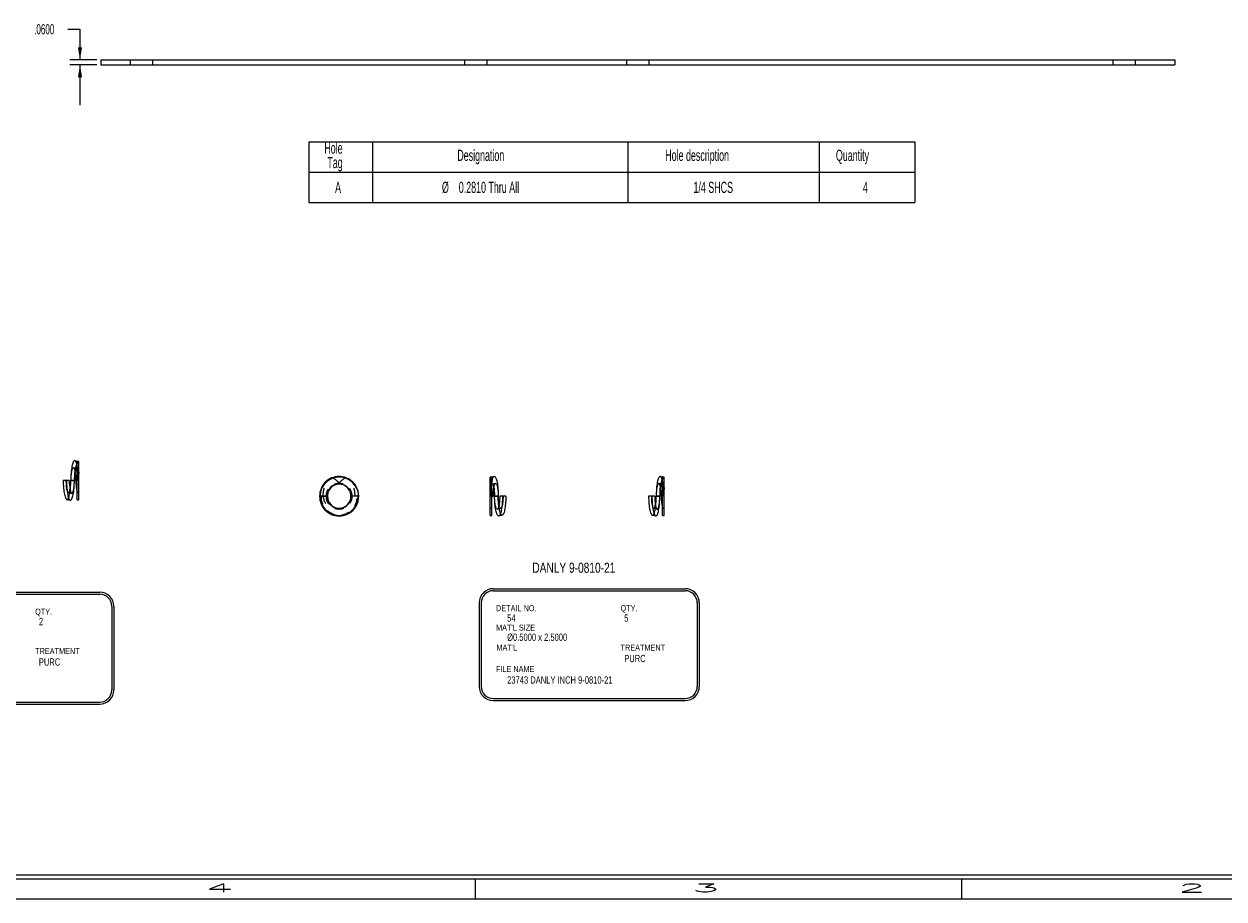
# Model space of a CAD drawing. Header units: inches. Extents: x 1802 to 2468, y -253 to -72.
# Tile 238 of 256: x 2080 to 2095, y -183 to -172. Entities that reach past the tile are written whole.
import ezdxf

# ---------------------------------------------------------------- set-up
doc = ezdxf.new("R2010")
doc.units = ezdxf.units.IN
doc.header["$LTSCALE"] = 0.5
doc.header["$MEASUREMENT"] = 0
doc.linetypes.add('HIDDEN', pattern=[0.225, 0.15, -0.075])
for name, color, linetype in [('SID-M-D', 42, 'Continuous'), ('SID-M-H', 4, 'HIDDEN'), ('SID-M-M', 233, 'Continuous'), ('SID-M-S', 105, 'Continuous')]:
    doc.layers.add(name, color=color, linetype=linetype)
doc.styles.add('R', font='ROMAND.SHX')
doc.styles.add('SLDTEXTSTYLE0', font='TXT', dxfattribs={"width": 0.595745})

# ---------------------------------------------------------------- blocks, each defined once
blk = doc.blocks.new('*U9')
at = {"layer": 'SID-M-S'}
for p, q in [((-34, -0.25), (0, -0.25)), ((-34, -0.3), (0, -0.3)), ((-17, -0.3), (-17, -0.55)), ((-11, -0.3), (-11, -0.55)), ((-34, -0.55), (0, -0.55))]:
    blk.add_line(p, q, dxfattribs=at)
at = {"layer": 'SID-M-D', "style": 'R', "width": 4}
for s, p in [('4', (-20.327, -0.464)), ('3', (-14.327, -0.464)), ('2', (-8.327, -0.464))]:
    blk.add_text(s, height=0.1, dxfattribs=at).set_placement(p)

msp = doc.modelspace()

# ---------------------------------------------------------------- linework, layer by layer
at = {"layer": 'SID-M-D'}
for p, q in [((2080.92216, -171.91598), (2081.07216, -171.91598)), ((2081.07216, -171.91598), (2081.07216, -172.29404)), ((2081.28067, -172.29404), (2080.94716, -172.29404)), ((2081.28067, -172.35404), (2080.94716, -172.35404)), ((2081.07216, -172.35404), (2081.07216, -172.85404))]:
    msp.add_line(p, q, dxfattribs=at)
at = {"layer": 'SID-M-D', "color": 0}
for p, q in [((2083.8942, -173.30407), (2083.8942, -173.67907)), ((2083.8942, -173.30407), (2084.6816, -173.30407)), ((2084.6816, -173.30407), (2084.6816, -173.67907)), ((2084.6816, -173.30407), (2087.83121, -173.30407)), ((2087.83121, -173.30407), (2087.83121, -173.67907)), ((2087.83121, -173.30407), (2090.19341, -173.30407)), ((2090.19341, -173.30407), (2090.19341, -173.67907)), ((2090.19341, -173.30407), (2091.37452, -173.30407)), ((2091.37452, -173.30407), (2091.37452, -173.67907)), ((2083.8942, -173.67907), (2084.6816, -173.67907)), ((2083.8942, -173.67907), (2083.8942, -174.05407)), ((2084.6816, -173.67907), (2087.83121, -173.67907)), ((2084.6816, -173.67907), (2084.6816, -174.05407)), ((2087.83121, -173.67907), (2090.19341, -173.67907)), ((2087.83121, -173.67907), (2087.83121, -174.05407)), ((2090.19341, -173.67907), (2091.37452, -173.67907)), ((2090.19341, -173.67907), (2090.19341, -174.05407)), ((2091.37452, -173.67907), (2091.37452, -174.05407)), ((2083.8942, -174.05407), (2084.6816, -174.05407)), ((2084.6816, -174.05407), (2087.83121, -174.05407)), ((2087.83121, -174.05407), (2090.19341, -174.05407)), ((2090.19341, -174.05407), (2091.37452, -174.05407))]:
    msp.add_line(p, q, dxfattribs=at)
at = {"layer": 'SID-M-D'}
for points in [[(2081.07216, -172.29404), (2081.09816, -172.13804), (2081.04616, -172.13804)], [(2081.07216, -172.35404), (2081.04616, -172.51004), (2081.09816, -172.51004)]]:
    msp.add_solid(points, dxfattribs=at)
at = {"layer": 'SID-M-H'}
for p, q in [((2081.69017, -172.29404), (2081.69017, -172.35404)), ((2081.97117, -172.35404), (2081.97117, -172.29404)), ((2085.81517, -172.29404), (2085.81517, -172.35404)), ((2086.09617, -172.35404), (2086.09617, -172.29404)), ((2087.81517, -172.29404), (2087.81517, -172.35404)), ((2088.09617, -172.35404), (2088.09617, -172.29404)), ((2093.81517, -172.29404), (2093.81517, -172.35404)), ((2094.09617, -172.35404), (2094.09617, -172.29404)), ((2081.01179, -177.24207), (2081.00904, -177.2411)), ((2080.96651, -177.37936), (2080.96417, -177.39441)), ((2080.9692, -177.36585), (2080.96651, -177.37936)), ((2080.9722, -177.35406), (2080.9692, -177.36585)), ((2080.97546, -177.34417), (2080.9722, -177.35406)), ((2080.97892, -177.33632), (2080.97546, -177.34417)), ((2080.98256, -177.33063), (2080.97892, -177.33632)), ((2080.9863, -177.32719), (2080.98256, -177.33063)), ((2080.9901, -177.32603), (2080.9863, -177.32719)), ((2080.99389, -177.32719), (2080.9901, -177.32603)), ((2081.03423, -177.33505), (2080.9914, -177.32617)), ((2080.99764, -177.33063), (2080.99389, -177.32719)), ((2081.00127, -177.33632), (2080.99764, -177.33063)), ((2081.00474, -177.34417), (2081.00127, -177.33632)), ((2081.00799, -177.35406), (2081.00474, -177.34417)), ((2081.01099, -177.36585), (2081.00799, -177.35406)), ((2081.01281, -177.37465), (2081.01099, -177.36585)), ((2081.01649, -177.24557), (2081.01179, -177.24207)), ((2081.02111, -177.25138), (2081.01649, -177.24557)), ((2081.02558, -177.25943), (2081.02111, -177.25138)), ((2081.02988, -177.26964), (2081.02558, -177.25943)), ((2081.03396, -177.28192), (2081.02988, -177.26964)), ((2081.03778, -177.29616), (2081.03396, -177.28192)), ((2081.05912, -177.33528), (2081.03678, -177.33528)), ((2081.0413, -177.3122), (2081.03778, -177.29616)), ((2081.04449, -177.3299), (2081.0413, -177.3122)), ((2081.04449, -177.24846), (2081.04423, -177.2484)), ((2081.04733, -177.34909), (2081.04449, -177.3299)), ((2081.04977, -177.36958), (2081.04733, -177.34909)), ((2081.0518, -177.39118), (2081.04977, -177.36958)), ((2080.90637, -177.48434), (2080.9066, -177.5082)), ((2080.9066, -177.5082), (2080.9073, -177.53183)), ((2080.9073, -177.53183), (2080.90845, -177.55501)), ((2080.95882, -177.46526), (2080.95859, -177.48434)), ((2081.00327, -177.48434), (2080.95859, -177.48434)), ((2080.95951, -177.44646), (2080.95882, -177.46526)), ((2080.96064, -177.4282), (2080.95951, -177.44646)), ((2080.9622, -177.41077), (2080.96064, -177.4282)), ((2080.96417, -177.39441), (2080.9622, -177.41077)), ((2081.00122, -177.54048), (2081.00235, -177.52223)), ((2081.00235, -177.52223), (2081.00304, -177.50342)), ((2081.00304, -177.50342), (2081.00327, -177.48434)), ((2081.0216, -177.48434), (2081.03678, -177.48434)), ((2081.05912, -177.48434), (2081.0503, -177.48434)), ((2081.05341, -177.41367), (2081.0518, -177.39118)), ((2081.05456, -177.43685), (2081.05341, -177.41367)), ((2081.05526, -177.46048), (2081.05456, -177.43685)), ((2081.05549, -177.48434), (2081.05526, -177.46048)), ((2084.27269, -177.5288), (2084.25399, -177.52962)), ((2084.28586, -177.52962), (2084.27269, -177.5288)), ((2084.42224, -177.49765), (2084.41899, -177.49495)), ((2084.439, -177.51328), (2084.42224, -177.49765)), ((2086.15481, -177.52877), (2086.13247, -177.52877)), ((2086.14761, -177.44189), (2086.14736, -177.44189)), ((2086.15481, -177.52962), (2086.15869, -177.52842)), ((2086.20019, -177.51966), (2086.15736, -177.52854)), ((2086.15869, -177.52842), (2086.16256, -177.52976)), ((2086.16256, -177.52976), (2086.16636, -177.53362)), ((2086.16636, -177.53362), (2086.17004, -177.53994)), ((2088.20228, -177.52981), (2088.19881, -177.53766)), ((2088.20591, -177.52413), (2088.20228, -177.52981)), ((2088.20966, -177.52068), (2088.20591, -177.52413)), ((2088.21345, -177.51952), (2088.20966, -177.52068)), ((2088.21725, -177.52068), (2088.21345, -177.51952)), ((2088.25759, -177.52854), (2088.21475, -177.51966)), ((2088.22099, -177.52413), (2088.21725, -177.52068)), ((2088.22463, -177.52981), (2088.22099, -177.52413)), ((2088.2281, -177.53766), (2088.22463, -177.52981)), ((2088.23515, -177.43556), (2088.2324, -177.43459)), ((2088.23985, -177.43907), (2088.23515, -177.43556)), ((2088.24446, -177.44487), (2088.23985, -177.43907)), ((2088.24894, -177.45292), (2088.24446, -177.44487)), ((2088.25324, -177.46313), (2088.24894, -177.45292)), ((2088.25732, -177.47542), (2088.25324, -177.46313)), ((2088.26113, -177.48965), (2088.25732, -177.47542)), ((2088.28247, -177.52877), (2088.26013, -177.52877)), ((2088.26466, -177.50569), (2088.26113, -177.48965)), ((2088.26785, -177.52339), (2088.26466, -177.50569)), ((2088.26784, -177.44195), (2088.26759, -177.44189)), ((2088.27068, -177.54258), (2088.26785, -177.52339)), ((2080.90845, -177.55501), (2080.91006, -177.5775)), ((2080.91006, -177.5775), (2080.91209, -177.5991)), ((2080.91209, -177.5991), (2080.91453, -177.61959)), ((2080.91453, -177.61959), (2080.91737, -177.63878)), ((2080.91737, -177.63878), (2080.92056, -177.65648)), ((2080.92056, -177.65648), (2080.92408, -177.67253)), ((2080.92408, -177.67253), (2080.9279, -177.68676)), ((2080.92763, -177.63363), (2080.97046, -177.64251)), ((2080.94905, -177.59403), (2080.95087, -177.60284)), ((2080.95087, -177.60284), (2080.95386, -177.61463)), ((2080.95386, -177.61463), (2080.95712, -177.62452)), ((2080.95712, -177.62452), (2080.96059, -177.63236)), ((2080.96059, -177.63236), (2080.96422, -177.63805)), ((2080.96422, -177.63805), (2080.96796, -177.64149)), ((2080.96796, -177.64149), (2080.97176, -177.64265)), ((2080.97176, -177.64265), (2080.97556, -177.64149)), ((2080.97556, -177.64149), (2080.9793, -177.63805)), ((2080.9793, -177.63805), (2080.98293, -177.63236)), ((2080.98293, -177.63236), (2080.9864, -177.62452)), ((2080.9864, -177.62452), (2080.98966, -177.61463)), ((2080.98966, -177.61463), (2080.99266, -177.60284)), ((2080.99266, -177.60284), (2080.99535, -177.58932)), ((2080.99535, -177.58932), (2080.99769, -177.57427)), ((2080.99769, -177.57427), (2080.99966, -177.55791)), ((2080.99966, -177.55791), (2081.00122, -177.54048)), ((2081.03678, -177.6334), (2081.05912, -177.6334)), ((2084.12086, -177.67783), (2084.03399, -177.67783)), ((2084.03399, -177.67783), (2084.12086, -177.67783)), ((2084.04614, -177.67783), (2084.03399, -177.67783)), ((2084.12086, -177.67783), (2084.04614, -177.67783)), ((2084.42471, -177.67783), (2084.41899, -177.67783)), ((2084.46696, -177.67783), (2084.42471, -177.67783)), ((2084.50586, -177.67783), (2084.46696, -177.67783)), ((2084.50517, -177.65986), (2084.50493, -177.65685)), ((2084.50586, -177.67783), (2084.50517, -177.65986)), ((2086.1413, -177.67783), (2086.13833, -177.67783)), ((2086.17004, -177.53994), (2086.17351, -177.54861)), ((2086.17351, -177.54861), (2086.17673, -177.55947)), ((2086.17673, -177.55947), (2086.17878, -177.56814)), ((2086.18832, -177.67783), (2086.233, -177.67783)), ((2086.23324, -177.70156), (2086.233, -177.67783)), ((2086.29247, -177.67783), (2086.29224, -177.69656)), ((2088.12972, -177.67783), (2088.12996, -177.70169)), ((2088.18218, -177.65875), (2088.18195, -177.67783)), ((2088.22663, -177.67783), (2088.18195, -177.67783)), ((2088.18286, -177.63995), (2088.18218, -177.65875)), ((2088.18399, -177.6217), (2088.18286, -177.63995)), ((2088.18556, -177.60426), (2088.18399, -177.6217)), ((2088.18752, -177.5879), (2088.18556, -177.60426)), ((2088.18987, -177.57285), (2088.18752, -177.5879)), ((2088.19256, -177.55934), (2088.18987, -177.57285)), ((2088.19556, -177.54755), (2088.19256, -177.55934)), ((2088.19881, -177.53766), (2088.19556, -177.54755)), ((2088.2264, -177.69691), (2088.22663, -177.67783)), ((2088.23135, -177.54755), (2088.2281, -177.53766)), ((2088.23435, -177.55934), (2088.23135, -177.54755)), ((2088.23617, -177.56814), (2088.23435, -177.55934)), ((2088.24496, -177.67783), (2088.26013, -177.67783)), ((2088.27313, -177.56307), (2088.27068, -177.54258)), ((2088.27516, -177.58467), (2088.27313, -177.56307)), ((2088.28247, -177.67783), (2088.27365, -177.67783)), ((2088.27676, -177.60716), (2088.27516, -177.58467)), ((2088.27792, -177.63034), (2088.27676, -177.60716)), ((2088.27861, -177.65397), (2088.27792, -177.63034)), ((2088.27885, -177.67783), (2088.27861, -177.65397)), ((2080.9279, -177.68676), (2080.93198, -177.69904)), ((2080.93198, -177.69904), (2080.93628, -177.70925)), ((2080.93628, -177.70925), (2080.94075, -177.7173)), ((2080.94075, -177.7173), (2080.94537, -177.72311)), ((2080.94537, -177.72311), (2080.95007, -177.72661)), ((2080.95007, -177.72661), (2080.95282, -177.72758)), ((2086.13247, -177.82689), (2086.15481, -177.82689)), ((2086.22113, -177.836), (2086.26396, -177.82712)), ((2086.23396, -177.72505), (2086.23324, -177.70156)), ((2086.23514, -177.74805), (2086.23396, -177.72505)), ((2086.23678, -177.77033), (2086.23514, -177.74805)), ((2086.23887, -177.79166), (2086.23678, -177.77033)), ((2086.24137, -177.81182), (2086.23887, -177.79166)), ((2086.24426, -177.83061), (2086.24137, -177.81182)), ((2086.24378, -177.79296), (2086.24255, -177.78752)), ((2086.2468, -177.80399), (2086.24378, -177.79296)), ((2086.24752, -177.84783), (2086.24426, -177.83061)), ((2086.25008, -177.81303), (2086.2468, -177.80399)), ((2086.25355, -177.81993), (2086.25008, -177.81303)), ((2086.25717, -177.8246), (2086.25355, -177.81993)), ((2086.26087, -177.82695), (2086.25717, -177.8246)), ((2086.2646, -177.82695), (2086.26087, -177.82695)), ((2086.26831, -177.8246), (2086.2646, -177.82695)), ((2086.27193, -177.81993), (2086.26831, -177.8246)), ((2086.2754, -177.81303), (2086.27193, -177.81993)), ((2086.27867, -177.80399), (2086.2754, -177.81303)), ((2086.28169, -177.79296), (2086.27867, -177.80399)), ((2086.28441, -177.78011), (2086.28169, -177.79296)), ((2086.28679, -177.76566), (2086.28441, -177.78011)), ((2086.2888, -177.74981), (2086.28679, -177.76566)), ((2086.29039, -177.73284), (2086.2888, -177.74981)), ((2086.29154, -177.71499), (2086.29039, -177.73284)), ((2086.29224, -177.69656), (2086.29154, -177.71499)), ((2088.12996, -177.70169), (2088.13066, -177.72533)), ((2088.13066, -177.72533), (2088.13181, -177.7485)), ((2088.13181, -177.7485), (2088.13341, -177.77099)), ((2088.13341, -177.77099), (2088.13545, -177.79259)), ((2088.13545, -177.79259), (2088.13789, -177.81308)), ((2088.13789, -177.81308), (2088.14072, -177.83227)), ((2088.14072, -177.83227), (2088.14392, -177.84997)), ((2088.15098, -177.82712), (2088.19382, -177.836)), ((2088.1724, -177.78752), (2088.17423, -177.79633)), ((2088.17423, -177.79633), (2088.17722, -177.80812)), ((2088.17722, -177.80812), (2088.18048, -177.81801)), ((2088.18048, -177.81801), (2088.18395, -177.82585)), ((2088.18395, -177.82585), (2088.18758, -177.83154)), ((2088.18758, -177.83154), (2088.19132, -177.83498)), ((2088.19892, -177.83498), (2088.20266, -177.83154)), ((2088.20266, -177.83154), (2088.20629, -177.82585)), ((2088.20629, -177.82585), (2088.20976, -177.81801)), ((2088.20976, -177.81801), (2088.21302, -177.80812)), ((2088.21302, -177.80812), (2088.21601, -177.79633)), ((2088.21601, -177.79633), (2088.2187, -177.78281)), ((2088.2187, -177.78281), (2088.22105, -177.76776)), ((2088.22105, -177.76776), (2088.22302, -177.7514)), ((2088.22302, -177.7514), (2088.22458, -177.73397)), ((2088.22458, -177.73397), (2088.22571, -177.71572)), ((2088.22571, -177.71572), (2088.2264, -177.69691)), ((2088.26013, -177.82689), (2088.28247, -177.82689)), ((2086.25111, -177.86331), (2086.24752, -177.84783)), ((2086.25499, -177.87688), (2086.25111, -177.86331)), ((2086.25912, -177.88841), (2086.25499, -177.87688)), ((2086.26347, -177.89778), (2086.25912, -177.88841)), ((2086.26798, -177.9049), (2086.26347, -177.89778)), ((2086.27261, -177.90968), (2086.26798, -177.9049)), ((2086.27732, -177.91208), (2086.27261, -177.90968)), ((2086.28161, -177.91218), (2086.27732, -177.91208)), ((2088.14392, -177.84997), (2088.14744, -177.86602)), ((2088.14744, -177.86602), (2088.15126, -177.88025)), ((2088.15126, -177.88025), (2088.15534, -177.89253)), ((2088.15534, -177.89253), (2088.15963, -177.90274)), ((2088.15963, -177.90274), (2088.16411, -177.91079)), ((2088.16411, -177.91079), (2088.16872, -177.9166)), ((2088.16872, -177.9166), (2088.17343, -177.9201)), ((2088.17343, -177.9201), (2088.17618, -177.92107)), ((2088.19132, -177.83498), (2088.19512, -177.83614)), ((2088.19512, -177.83614), (2088.19892, -177.83498))]:
    msp.add_line(p, q, dxfattribs=at)
for centre, radius, start, end in [((2080.92439, -177.41047), 0.13475, 358.990551, 33.481831), ((2084.26384, -177.6754), 0.15516, 359.102223, 180.897777), ((2084.276, -177.6754), 0.15516, 359.102223, 180.897777), ((2084.26841, -177.67615), 0.14756, 83.209213, 180.653091), ((2084.26992, -177.67783), 0.14906, 96.137696, 0), ((2084.27143, -177.67615), 0.14756, 359.346909, 96.790787), ((2084.26576, -177.67347), 0.23911, 19.394469, 89.001607), ((2084.27487, -177.67191), 0.22882, 47.327722, 73.23771), ((2086.2672, -177.60396), 0.13475, 146.518169, 181.009449), ((2085.64892, -177.64315), 0.54051, 356.321231, 20.61866), ((2088.14775, -177.60396), 0.13475, 358.990551, 33.481831), ((2084.26384, -177.68151), 0.22989, 179.083456, 0.916544), ((2084.276, -177.68151), 0.22989, 179.083456, 0.916544), ((2084.26384, -177.68026), 0.15516, 179.102223, 0.897777), ((2084.27498, -177.67838), 0.16627, 179.810685, 236.591078), ((2084.276, -177.68026), 0.15516, 179.102223, 0.897777), ((2084.26832, -177.67962), 0.14747, 179.305299, 276.832397), ((2084.27153, -177.67962), 0.14747, 263.167603, 0.694701), ((2084.26478, -177.68022), 0.24109, 271.222085, 0.568651), ((2084.26992, -177.67783), 0.14906, 0, 35.197242)]:
    msp.add_arc(centre, radius, start, end, dxfattribs=at)
for centre, major_axis, ratio, start_param, end_param in [((2081.03516, -177.48434), (0, 0.14906), 0.10154221, 4.71238898, 6.17606231), ((2081.04398, -177.48434), (0, 0.23594), 0.10154221, 5.59932748, 6.28318531), ((2084.26805, -177.67783), (-0.23781, 0), 0.97916123, 5.37981481, 6.28318531), ((2084.26706, -177.67783), (-0.15193, 0), 0.97916123, 4.79855168, 6.28318531), ((2084.27279, -177.67783), (0.15193, 0), 0.97916123, 0, 1.48463363), ((2086.15643, -177.67783), (0, 0.14906), 0.10154221, 0.107123, 1.57079633), ((2086.14761, -177.67783), (0, 0.23594), 0.10154221, 5.97779835, 6.30424271), ((2088.25852, -177.67783), (0, 0.14906), 0.10154221, 4.71238898, 6.17606231), ((2088.26734, -177.67783), (0, 0.23594), 0.10154221, 5.59932748, 6.28318531), ((2084.2284, -177.67783), (-0.15552, 0), 0.93603038, 0, 1.2773936), ((2084.30024, -177.67783), (0.1851, 0), 0.97044595, 3.14159265, 4.02946488)]:
    msp.add_ellipse(centre, major_axis=major_axis, ratio=ratio, start_param=start_param, end_param=end_param, dxfattribs=at)
for points, knots in [([(2081.03678, -177.30785), (2081.03934, -177.31889), (2081.04164, -177.33105), (2081.04569, -177.35757), (2081.04747, -177.37213), (2081.05031, -177.40235), (2081.0514, -177.41806), (2081.05251, -177.44255), (2081.05279, -177.45088), (2081.05316, -177.46755), (2081.05326, -177.47593), (2081.05326, -177.48434)], [0, 0, 0, 0, 0.25, 0.25, 0.5, 0.5, 0.75, 0.75, 0.875, 0.875, 1, 1, 1, 1]), ([(2081.03678, -177.33613), (2081.03897, -177.33727), (2081.0411, -177.33949), (2081.04527, -177.34604), (2081.04733, -177.35044), (2081.05117, -177.36111), (2081.05297, -177.36735), (2081.05629, -177.38169), (2081.05781, -177.38977), (2081.05912, -177.39842)], [0, 0, 0, 0, 0.25, 0.25, 0.5, 0.5, 0.75, 0.75, 1, 1, 1, 1]), ([(2084.07289, -177.67783), (2084.07289, -177.66269), (2084.07378, -177.64758), (2084.07733, -177.61741), (2084.08001, -177.60227), (2084.0905, -177.55765), (2084.10064, -177.52904), (2084.11334, -177.50135)], [0, 0, 0, 0, 0.25, 0.25, 0.5, 0.5, 1, 1, 1, 1]), ([(2084.19899, -177.45281), (2084.21455, -177.46422), (2084.22971, -177.47619), (2084.25892, -177.50171), (2084.27293, -177.51523), (2084.28586, -177.52962)], [0, 0, 0, 0, 0.5, 0.5, 1, 1, 1, 1]), ([(2084.34086, -177.45281), (2084.3253, -177.46422), (2084.31014, -177.47619), (2084.28092, -177.50171), (2084.26691, -177.51523), (2084.25399, -177.52962)], [0, 0, 0, 0, 0.5, 0.5, 1, 1, 1, 1]), ([(2084.42651, -177.50135), (2084.43895, -177.51238), (2084.45004, -177.52454), (2084.46959, -177.55106), (2084.47813, -177.56562), (2084.49178, -177.59584), (2084.49697, -177.61155), (2084.50228, -177.63604), (2084.50363, -177.64437), (2084.50541, -177.66104), (2084.50586, -177.66942), (2084.50586, -177.67783)], [0, 0, 0, 0, 0.25, 0.25, 0.5, 0.5, 0.75, 0.75, 0.875, 0.875, 1, 1, 1, 1]), ([(2084.46696, -177.67783), (2084.46696, -177.66269), (2084.46607, -177.64758), (2084.46251, -177.61741), (2084.45983, -177.60227), (2084.44935, -177.55765), (2084.4392, -177.52904), (2084.42651, -177.50135)], [0, 0, 0, 0, 0.25, 0.25, 0.5, 0.5, 1, 1, 1, 1]), ([(2086.15481, -177.52962), (2086.15262, -177.53076), (2086.15049, -177.53298), (2086.14632, -177.53953), (2086.14426, -177.54393), (2086.14042, -177.5546), (2086.13863, -177.56084), (2086.1353, -177.57519), (2086.13378, -177.58326), (2086.13247, -177.59191)], [0, 0, 0, 0, 0.25, 0.25, 0.5, 0.5, 0.75, 0.75, 1, 1, 1, 1]), ([(2086.15481, -177.45281), (2086.15481, -177.46002), (2086.15481, -177.47444), (2086.15481, -177.48983), (2086.15481, -177.49869), (2086.15481, -177.49907)], [0, 0, 0, 0, 0.48815619, 0.97767291, 1, 1, 1, 1]), ([(2088.26013, -177.50135), (2088.2627, -177.51238), (2088.26499, -177.52454), (2088.26905, -177.55106), (2088.27083, -177.56562), (2088.27367, -177.59584), (2088.27476, -177.61155), (2088.27587, -177.63604), (2088.27615, -177.64437), (2088.27652, -177.66104), (2088.27661, -177.66942), (2088.27661, -177.67783)], [0, 0, 0, 0, 0.25, 0.25, 0.5, 0.5, 0.75, 0.75, 0.875, 0.875, 1, 1, 1, 1]), ([(2088.26013, -177.52962), (2088.26232, -177.53076), (2088.26446, -177.53298), (2088.26863, -177.53953), (2088.27068, -177.54393), (2088.27453, -177.5546), (2088.27632, -177.56084), (2088.27965, -177.57519), (2088.28117, -177.58326), (2088.28247, -177.59191)], [0, 0, 0, 0, 0.25, 0.25, 0.5, 0.5, 0.75, 0.75, 1, 1, 1, 1])]:
    msp.add_open_spline(points, degree=3, knots=knots, dxfattribs=at)
msp.add_open_spline([(2084.14399, -177.60634), (2084.14525, -177.60148), (2084.14663, -177.59667), (2084.14811, -177.59191)], degree=3, dxfattribs=at)
at = {"layer": 'SID-M-M'}
for p, q in [((2078.94966, -178.8618), (2081.31564, -178.8618)), ((2086.17301, -178.81852), (2088.539, -178.81852)), ((2086.17301, -178.84352), (2088.539, -178.84352)), ((2078.94966, -178.8868), (2081.31564, -178.8868)), ((2085.99801, -178.99352), (2085.99801, -180.02404)), ((2086.02301, -178.99352), (2086.02301, -180.02404)), ((2088.689, -178.99352), (2088.689, -180.02404)), ((2088.714, -178.99352), (2088.714, -180.02404)), ((2081.46564, -179.0368), (2081.46564, -180.06732)), ((2081.49064, -179.0368), (2081.49064, -180.06732)), ((2086.17301, -180.17404), (2088.539, -180.17404)), ((2086.17301, -180.19904), (2088.539, -180.19904)), ((2078.94966, -180.21732), (2081.31564, -180.21732)), ((2078.94966, -180.24232), (2081.31564, -180.24232))]:
    msp.add_line(p, q, dxfattribs=at)
for centre, radius, start, end in [((2081.31564, -179.0368), 0.175, 0, 90), ((2086.17301, -178.99352), 0.175, 90, 180), ((2086.17301, -178.99352), 0.15, 90, 180), ((2088.539, -178.99352), 0.175, 0, 90), ((2088.539, -178.99352), 0.15, 0, 90), ((2081.31564, -179.0368), 0.15, 0, 90), ((2086.17301, -180.02404), 0.175, 180, 270), ((2086.17301, -180.02404), 0.15, 180, 270), ((2088.539, -180.02404), 0.15, 270, 0), ((2088.539, -180.02404), 0.175, 270, 0), ((2081.31564, -180.06732), 0.15, 270, 0), ((2081.31564, -180.06732), 0.175, 270, 0)]:
    msp.add_arc(centre, radius, start, end, dxfattribs=at)
at = {"layer": 'SID-M-S'}
for p, q in [((2081.33067, -172.29404), (2094.58067, -172.29404)), ((2081.33067, -172.29404), (2081.33067, -172.35404)), ((2081.33067, -172.35404), (2094.58067, -172.35404)), ((2094.58067, -172.29404), (2094.58067, -172.35404)), ((2081.00704, -177.2409), (2081.00229, -177.24207)), ((2081.00904, -177.2411), (2081.00704, -177.2409)), ((2081.04423, -177.2484), (2081.00904, -177.2411)), ((2080.96431, -177.36958), (2080.96228, -177.39118)), ((2080.96676, -177.34909), (2080.96431, -177.36958)), ((2080.96959, -177.3299), (2080.96676, -177.34909)), ((2080.97278, -177.3122), (2080.96959, -177.3299)), ((2080.9763, -177.29616), (2080.97278, -177.3122)), ((2080.98012, -177.28192), (2080.9763, -177.29616)), ((2080.9842, -177.26964), (2080.98012, -177.28192)), ((2080.9885, -177.25943), (2080.9842, -177.26964)), ((2080.99298, -177.25138), (2080.9885, -177.25943)), ((2080.99759, -177.24557), (2080.99298, -177.25138)), ((2081.00229, -177.24207), (2080.99759, -177.24557)), ((2081.01194, -177.37887), (2081.00939, -177.39355)), ((2081.01486, -177.36598), (2081.01194, -177.37887)), ((2081.01808, -177.35511), (2081.01486, -177.36598)), ((2081.02156, -177.34645), (2081.01808, -177.35511)), ((2081.02523, -177.34013), (2081.02156, -177.34645)), ((2081.02903, -177.33627), (2081.02523, -177.34013)), ((2081.0329, -177.33493), (2081.02903, -177.33627)), ((2081.03678, -177.33613), (2081.0329, -177.33493)), ((2081.03678, -177.72028), (2081.03678, -177.25932)), ((2081.05912, -177.2484), (2081.04398, -177.2484)), ((2081.05912, -177.72028), (2081.05912, -177.2484)), ((2080.89912, -177.48434), (2080.86523, -177.48434)), ((2080.86523, -177.48434), (2080.86547, -177.50807)), ((2080.86547, -177.50807), (2080.86618, -177.53156)), ((2080.86618, -177.53156), (2080.86737, -177.55456)), ((2080.94026, -177.48434), (2080.89912, -177.48434)), ((2080.89912, -177.48434), (2080.89935, -177.50307)), ((2080.89935, -177.50307), (2080.90005, -177.5215)), ((2080.90005, -177.5215), (2080.90121, -177.53934)), ((2080.95645, -177.55456), (2080.95763, -177.53156)), ((2080.9565, -177.53934), (2080.95766, -177.5215)), ((2080.95763, -177.53156), (2080.95835, -177.50807)), ((2080.95766, -177.5215), (2080.95836, -177.50307)), ((2080.95835, -177.50807), (2080.95859, -177.48434)), ((2080.95836, -177.50307), (2080.95859, -177.48434)), ((2080.95882, -177.46048), (2080.95859, -177.48434)), ((2080.95859, -177.48434), (2081.00327, -177.48434)), ((2080.95952, -177.43685), (2080.95882, -177.46048)), ((2080.96068, -177.41367), (2080.95952, -177.43685)), ((2080.96228, -177.39118), (2080.96068, -177.41367)), ((2081.00118, -177.55501), (2081.00234, -177.53183)), ((2081.00234, -177.53183), (2081.00304, -177.5082)), ((2081.00304, -177.5082), (2081.00327, -177.48434)), ((2081.00352, -177.46488), (2081.00327, -177.48434)), ((2081.00428, -177.44575), (2081.00352, -177.46488)), ((2081.00552, -177.42728), (2081.00428, -177.44575)), ((2081.00724, -177.40978), (2081.00552, -177.42728)), ((2081.00939, -177.39355), (2081.00724, -177.40978)), ((2081.0216, -177.48434), (2081.03678, -177.48434)), ((2086.14736, -177.44189), (2086.13247, -177.44189)), ((2086.13247, -177.49495), (2086.13247, -177.44189)), ((2086.13247, -177.67783), (2086.13247, -177.49495)), ((2086.14426, -177.54258), (2086.1471, -177.52339)), ((2086.1471, -177.52339), (2086.15029, -177.50569)), ((2086.18255, -177.43459), (2086.14711, -177.44195)), ((2086.15029, -177.50569), (2086.15381, -177.48965)), ((2086.15381, -177.48965), (2086.15763, -177.47542)), ((2086.15481, -177.91377), (2086.15481, -177.50135)), ((2086.15763, -177.47542), (2086.16171, -177.46313)), ((2086.16171, -177.46313), (2086.16601, -177.45292)), ((2086.16601, -177.45292), (2086.17049, -177.44487)), ((2086.17049, -177.44487), (2086.1751, -177.43907)), ((2086.1751, -177.43907), (2086.1798, -177.43556)), ((2086.1798, -177.43556), (2086.18455, -177.43439)), ((2086.18455, -177.43439), (2086.1893, -177.43556)), ((2086.18685, -177.53766), (2086.19032, -177.52981)), ((2086.1893, -177.43556), (2086.194, -177.43907)), ((2086.19032, -177.52981), (2086.19395, -177.52413)), ((2086.19395, -177.52413), (2086.1977, -177.52068)), ((2086.194, -177.43907), (2086.19861, -177.44487)), ((2086.1977, -177.52068), (2086.20149, -177.51952)), ((2086.19861, -177.44487), (2086.20309, -177.45292)), ((2086.20149, -177.51952), (2086.20529, -177.52068)), ((2086.20309, -177.45292), (2086.20739, -177.46313)), ((2086.20529, -177.52068), (2086.20903, -177.52413)), ((2086.20739, -177.46313), (2086.21147, -177.47542)), ((2086.20903, -177.52413), (2086.21267, -177.52981)), ((2086.21147, -177.47542), (2086.21529, -177.48965)), ((2086.21267, -177.52981), (2086.21614, -177.53766)), ((2086.21529, -177.48965), (2086.21881, -177.50569)), ((2086.21881, -177.50569), (2086.222, -177.52339)), ((2086.222, -177.52339), (2086.22484, -177.54258)), ((2088.19294, -177.52339), (2088.19011, -177.54258)), ((2088.19614, -177.50569), (2088.19294, -177.52339)), ((2088.19966, -177.48965), (2088.19614, -177.50569)), ((2088.20348, -177.47542), (2088.19966, -177.48965)), ((2088.20756, -177.46313), (2088.20348, -177.47542)), ((2088.21186, -177.45292), (2088.20756, -177.46313)), ((2088.21633, -177.44487), (2088.21186, -177.45292)), ((2088.22095, -177.43907), (2088.21633, -177.44487)), ((2088.22565, -177.43556), (2088.22095, -177.43907)), ((2088.2304, -177.43439), (2088.22565, -177.43556)), ((2088.2324, -177.43459), (2088.2304, -177.43439)), ((2088.26759, -177.44189), (2088.2324, -177.43459)), ((2088.24858, -177.53362), (2088.24491, -177.53994)), ((2088.25239, -177.52976), (2088.24858, -177.53362)), ((2088.25626, -177.52842), (2088.25239, -177.52976)), ((2088.26013, -177.52962), (2088.25626, -177.52842)), ((2088.26013, -177.91377), (2088.26013, -177.45281)), ((2088.28247, -177.44189), (2088.26734, -177.44189)), ((2088.28247, -177.91377), (2088.28247, -177.44189)), ((2080.86737, -177.55456), (2080.86901, -177.57684)), ((2080.86901, -177.57684), (2080.87109, -177.59817)), ((2080.87109, -177.59817), (2080.8736, -177.61833)), ((2080.8736, -177.61833), (2080.87649, -177.63712)), ((2080.87649, -177.63712), (2080.87975, -177.65434)), ((2080.87975, -177.65434), (2080.88334, -177.66982)), ((2080.88334, -177.66982), (2080.88722, -177.68339)), ((2080.88722, -177.68339), (2080.89135, -177.69492)), ((2080.90121, -177.53934), (2080.9028, -177.55632)), ((2080.9028, -177.55632), (2080.9048, -177.57217)), ((2080.9048, -177.57217), (2080.90718, -177.58662)), ((2080.90718, -177.58662), (2080.9099, -177.59947)), ((2080.9099, -177.59947), (2080.91292, -177.6105)), ((2080.91292, -177.6105), (2080.91619, -177.61954)), ((2080.91619, -177.61954), (2080.91966, -177.62644)), ((2080.91966, -177.62644), (2080.92328, -177.63111)), ((2080.92328, -177.63111), (2080.92699, -177.63346)), ((2080.92699, -177.63346), (2080.93072, -177.63346)), ((2080.93072, -177.63346), (2080.93443, -177.63111)), ((2080.93247, -177.69492), (2080.9366, -177.68339)), ((2080.93443, -177.63111), (2080.93804, -177.62644)), ((2080.9366, -177.68339), (2080.94048, -177.66982)), ((2080.93804, -177.62644), (2080.94152, -177.61954)), ((2080.94048, -177.66982), (2080.94407, -177.65434)), ((2080.94152, -177.61954), (2080.94479, -177.6105)), ((2080.94407, -177.65434), (2080.94733, -177.63712)), ((2080.94479, -177.6105), (2080.94781, -177.59947)), ((2080.94733, -177.63712), (2080.95022, -177.61833)), ((2080.94781, -177.59947), (2080.95053, -177.58662)), ((2080.95022, -177.61833), (2080.95272, -177.59817)), ((2080.95053, -177.58662), (2080.95291, -177.57217)), ((2080.95272, -177.59817), (2080.95481, -177.57684)), ((2080.95291, -177.57217), (2080.95491, -177.55632)), ((2080.95481, -177.57684), (2080.95645, -177.55456)), ((2080.95491, -177.55632), (2080.9565, -177.53934)), ((2080.98174, -177.68676), (2080.98556, -177.67253)), ((2080.98556, -177.67253), (2080.98908, -177.65648)), ((2080.98908, -177.65648), (2080.99227, -177.63878)), ((2080.99227, -177.63878), (2080.9951, -177.61959)), ((2080.9951, -177.61959), (2080.99755, -177.5991)), ((2080.99755, -177.5991), (2080.99958, -177.5775)), ((2080.99958, -177.5775), (2081.00118, -177.55501)), ((2084.03399, -177.67783), (2084.02871, -177.67783)), ((2084.12613, -177.67783), (2084.12086, -177.67783)), ((2084.41899, -177.67783), (2084.41525, -177.67783)), ((2084.5096, -177.67783), (2084.50586, -177.67783)), ((2084.5096, -177.67783), (2084.51113, -177.67783)), ((2086.13247, -177.67783), (2086.1361, -177.67783)), ((2086.13247, -177.91377), (2086.13247, -177.67783)), ((2086.1361, -177.67783), (2086.13633, -177.65397)), ((2086.1361, -177.67783), (2086.13833, -177.67783)), ((2086.13633, -177.65397), (2086.13703, -177.63034)), ((2086.13703, -177.63034), (2086.13819, -177.60716)), ((2086.13819, -177.60716), (2086.13979, -177.58467)), ((2086.13979, -177.58467), (2086.14182, -177.56307)), ((2086.14182, -177.56307), (2086.14426, -177.54258)), ((2086.15481, -177.67783), (2086.16999, -177.67783)), ((2086.16999, -177.67783), (2086.17022, -177.65875)), ((2086.17022, -177.65875), (2086.1709, -177.63995)), ((2086.1709, -177.63995), (2086.17203, -177.6217)), ((2086.17203, -177.6217), (2086.1736, -177.60426)), ((2086.1736, -177.60426), (2086.17556, -177.5879)), ((2086.17556, -177.5879), (2086.17791, -177.57285)), ((2086.17791, -177.57285), (2086.1806, -177.55934)), ((2086.1806, -177.55934), (2086.1836, -177.54755)), ((2086.1836, -177.54755), (2086.18685, -177.53766)), ((2086.233, -177.67783), (2086.18832, -177.67783)), ((2086.18856, -177.70169), (2086.18832, -177.67783)), ((2086.18855, -177.69691), (2086.18832, -177.67783)), ((2086.21614, -177.53766), (2086.21939, -177.54755)), ((2086.21939, -177.54755), (2086.22239, -177.55934)), ((2086.22239, -177.55934), (2086.22508, -177.57285)), ((2086.22484, -177.54258), (2086.22728, -177.56307)), ((2086.22508, -177.57285), (2086.22742, -177.5879)), ((2086.22728, -177.56307), (2086.22931, -177.58467)), ((2086.22742, -177.5879), (2086.22939, -177.60426)), ((2086.22931, -177.58467), (2086.23091, -177.60716)), ((2086.22939, -177.60426), (2086.23095, -177.6217)), ((2086.23091, -177.60716), (2086.23207, -177.63034)), ((2086.23095, -177.6217), (2086.23208, -177.63995)), ((2086.23207, -177.63034), (2086.23277, -177.65397)), ((2086.23208, -177.63995), (2086.23277, -177.65875)), ((2086.23277, -177.65397), (2086.233, -177.67783)), ((2086.23277, -177.65875), (2086.233, -177.67783)), ((2086.25134, -177.67783), (2086.25111, -177.69691)), ((2086.28522, -177.67783), (2086.25134, -177.67783)), ((2086.28522, -177.67783), (2086.28499, -177.70169)), ((2086.32636, -177.67783), (2086.28522, -177.67783)), ((2086.32636, -177.67783), (2086.32612, -177.70156)), ((2088.12247, -177.67783), (2088.08859, -177.67783)), ((2088.08859, -177.67783), (2088.08882, -177.70156)), ((2088.16361, -177.67783), (2088.12247, -177.67783)), ((2088.12247, -177.67783), (2088.12271, -177.69656)), ((2088.18171, -177.70156), (2088.18195, -177.67783)), ((2088.18171, -177.69656), (2088.18195, -177.67783)), ((2088.18218, -177.65397), (2088.18195, -177.67783)), ((2088.18195, -177.67783), (2088.22663, -177.67783)), ((2088.18288, -177.63034), (2088.18218, -177.65397)), ((2088.18403, -177.60716), (2088.18288, -177.63034)), ((2088.18564, -177.58467), (2088.18403, -177.60716)), ((2088.18767, -177.56307), (2088.18564, -177.58467)), ((2088.19011, -177.54258), (2088.18767, -177.56307)), ((2088.22639, -177.70169), (2088.22663, -177.67783)), ((2088.22688, -177.65837), (2088.22663, -177.67783)), ((2088.22763, -177.63924), (2088.22688, -177.65837)), ((2088.22888, -177.62077), (2088.22763, -177.63924)), ((2088.23059, -177.60327), (2088.22888, -177.62077)), ((2088.23274, -177.58704), (2088.23059, -177.60327)), ((2088.2353, -177.57236), (2088.23274, -177.58704)), ((2088.23821, -177.55947), (2088.2353, -177.57236)), ((2088.24144, -177.54861), (2088.23821, -177.55947)), ((2088.24491, -177.53994), (2088.24144, -177.54861)), ((2088.24496, -177.67783), (2088.26013, -177.67783)), ((2080.89135, -177.69492), (2080.8957, -177.70429)), ((2080.8957, -177.70429), (2080.90021, -177.71141)), ((2080.90021, -177.71141), (2080.90484, -177.71619)), ((2080.90484, -177.71619), (2080.90955, -177.71859)), ((2080.90955, -177.71859), (2080.91427, -177.71859)), ((2080.90998, -177.71869), (2080.95282, -177.72758)), ((2080.91427, -177.71859), (2080.91898, -177.71619)), ((2080.91898, -177.71619), (2080.92361, -177.71141)), ((2080.92361, -177.71141), (2080.92812, -177.70429)), ((2080.92812, -177.70429), (2080.93247, -177.69492)), ((2080.95282, -177.72758), (2080.95482, -177.72779)), ((2080.95482, -177.72779), (2080.95957, -177.72661)), ((2080.95957, -177.72661), (2080.96427, -177.72311)), ((2080.96427, -177.72311), (2080.96888, -177.7173)), ((2080.96888, -177.7173), (2080.97336, -177.70925)), ((2080.97336, -177.70925), (2080.97766, -177.69904)), ((2080.97766, -177.69904), (2080.98174, -177.68676)), ((2081.03678, -177.72028), (2081.05912, -177.72028)), ((2086.18924, -177.71572), (2086.18855, -177.69691)), ((2086.18925, -177.72533), (2086.18856, -177.70169)), ((2086.19037, -177.73397), (2086.18924, -177.71572)), ((2086.19041, -177.7485), (2086.18925, -177.72533)), ((2086.19193, -177.7514), (2086.19037, -177.73397)), ((2086.19201, -177.77099), (2086.19041, -177.7485)), ((2086.1939, -177.76776), (2086.19193, -177.7514)), ((2086.19404, -177.79259), (2086.19201, -177.77099)), ((2086.19625, -177.78281), (2086.1939, -177.76776)), ((2086.19649, -177.81308), (2086.19404, -177.79259)), ((2086.19894, -177.79633), (2086.19625, -177.78281)), ((2086.19932, -177.83227), (2086.19649, -177.81308)), ((2086.20193, -177.80812), (2086.19894, -177.79633)), ((2086.20251, -177.84997), (2086.19932, -177.83227)), ((2086.20519, -177.81801), (2086.20193, -177.80812)), ((2086.20866, -177.82585), (2086.20519, -177.81801)), ((2086.21229, -177.83154), (2086.20866, -177.82585)), ((2086.21603, -177.83498), (2086.21229, -177.83154)), ((2086.22737, -177.83154), (2086.22363, -177.83498)), ((2086.231, -177.82585), (2086.22737, -177.83154)), ((2086.23447, -177.81801), (2086.231, -177.82585)), ((2086.23773, -177.80812), (2086.23447, -177.81801)), ((2086.24072, -177.79633), (2086.23773, -177.80812)), ((2086.24341, -177.78281), (2086.24072, -177.79633)), ((2086.24576, -177.76776), (2086.24341, -177.78281)), ((2086.24773, -177.7514), (2086.24576, -177.76776)), ((2086.24929, -177.73397), (2086.24773, -177.7514)), ((2086.25042, -177.71572), (2086.24929, -177.73397)), ((2086.25111, -177.69691), (2086.25042, -177.71572)), ((2086.27423, -177.83227), (2086.27103, -177.84997)), ((2086.27706, -177.81308), (2086.27423, -177.83227)), ((2086.2795, -177.79259), (2086.27706, -177.81308)), ((2086.28154, -177.77099), (2086.2795, -177.79259)), ((2086.28314, -177.7485), (2086.28154, -177.77099)), ((2086.28429, -177.72533), (2086.28314, -177.7485)), ((2086.28499, -177.70169), (2086.28429, -177.72533)), ((2086.3151, -177.83061), (2086.31184, -177.84783)), ((2086.318, -177.81182), (2086.3151, -177.83061)), ((2086.3205, -177.79166), (2086.318, -177.81182)), ((2086.32258, -177.77033), (2086.3205, -177.79166)), ((2086.32422, -177.74805), (2086.32258, -177.77033)), ((2086.32541, -177.72505), (2086.32422, -177.74805)), ((2086.32612, -177.70156), (2086.32541, -177.72505)), ((2088.08882, -177.70156), (2088.08954, -177.72505)), ((2088.08954, -177.72505), (2088.09073, -177.74805)), ((2088.09073, -177.74805), (2088.09237, -177.77033)), ((2088.09237, -177.77033), (2088.09445, -177.79166)), ((2088.09445, -177.79166), (2088.09695, -177.81182)), ((2088.09695, -177.81182), (2088.09985, -177.83061)), ((2088.09985, -177.83061), (2088.1031, -177.84783)), ((2088.12271, -177.69656), (2088.12341, -177.71499)), ((2088.12341, -177.71499), (2088.12456, -177.73284)), ((2088.12456, -177.73284), (2088.12615, -177.74981)), ((2088.12615, -177.74981), (2088.12815, -177.76566)), ((2088.12815, -177.76566), (2088.13053, -177.78011)), ((2088.13053, -177.78011), (2088.13326, -177.79296)), ((2088.13326, -177.79296), (2088.13628, -177.80399)), ((2088.13628, -177.80399), (2088.13955, -177.81303)), ((2088.13955, -177.81303), (2088.14302, -177.81993)), ((2088.14302, -177.81993), (2088.14664, -177.8246)), ((2088.14664, -177.8246), (2088.15034, -177.82695)), ((2088.15034, -177.82695), (2088.15408, -177.82695)), ((2088.15408, -177.82695), (2088.15778, -177.8246)), ((2088.15778, -177.8246), (2088.1614, -177.81993)), ((2088.1614, -177.81993), (2088.16487, -177.81303)), ((2088.16487, -177.81303), (2088.16814, -177.80399)), ((2088.16743, -177.84783), (2088.17069, -177.83061)), ((2088.16814, -177.80399), (2088.17117, -177.79296)), ((2088.17069, -177.83061), (2088.17358, -177.81182)), ((2088.17117, -177.79296), (2088.17389, -177.78011)), ((2088.17358, -177.81182), (2088.17608, -177.79166)), ((2088.17389, -177.78011), (2088.17627, -177.76566)), ((2088.17608, -177.79166), (2088.17816, -177.77033)), ((2088.17627, -177.76566), (2088.17827, -177.74981)), ((2088.17816, -177.77033), (2088.17981, -177.74805)), ((2088.17827, -177.74981), (2088.17986, -177.73284)), ((2088.17981, -177.74805), (2088.18099, -177.72505)), ((2088.17986, -177.73284), (2088.18101, -177.71499)), ((2088.18099, -177.72505), (2088.18171, -177.70156)), ((2088.18101, -177.71499), (2088.18171, -177.69656)), ((2088.21243, -177.84997), (2088.21563, -177.83227)), ((2088.21563, -177.83227), (2088.21846, -177.81308)), ((2088.21846, -177.81308), (2088.2209, -177.79259)), ((2088.2209, -177.79259), (2088.22294, -177.77099)), ((2088.22294, -177.77099), (2088.22454, -177.7485)), ((2088.22454, -177.7485), (2088.22569, -177.72533)), ((2088.22569, -177.72533), (2088.22639, -177.70169)), ((2086.13247, -177.91377), (2086.15481, -177.91377)), ((2086.20604, -177.86602), (2086.20251, -177.84997)), ((2086.20985, -177.88025), (2086.20604, -177.86602)), ((2086.21393, -177.89253), (2086.20985, -177.88025)), ((2086.21823, -177.90274), (2086.21393, -177.89253)), ((2086.21983, -177.83614), (2086.21603, -177.83498)), ((2086.22271, -177.91079), (2086.21823, -177.90274)), ((2086.22363, -177.83498), (2086.21983, -177.83614)), ((2086.22732, -177.9166), (2086.22271, -177.91079)), ((2086.23202, -177.9201), (2086.22732, -177.9166)), ((2086.23677, -177.92128), (2086.23202, -177.9201)), ((2086.24152, -177.9201), (2086.23677, -177.92128)), ((2086.23877, -177.92107), (2086.28161, -177.91218)), ((2086.24622, -177.9166), (2086.24152, -177.9201)), ((2086.25084, -177.91079), (2086.24622, -177.9166)), ((2086.25531, -177.90274), (2086.25084, -177.91079)), ((2086.25961, -177.89253), (2086.25531, -177.90274)), ((2086.26369, -177.88025), (2086.25961, -177.89253)), ((2086.26751, -177.86602), (2086.26369, -177.88025)), ((2086.27103, -177.84997), (2086.26751, -177.86602)), ((2086.28205, -177.91208), (2086.28161, -177.91218)), ((2086.28675, -177.90968), (2086.28205, -177.91208)), ((2086.29138, -177.9049), (2086.28675, -177.90968)), ((2086.29589, -177.89778), (2086.29138, -177.9049)), ((2086.30024, -177.88841), (2086.29589, -177.89778)), ((2086.30437, -177.87688), (2086.30024, -177.88841)), ((2086.30826, -177.86331), (2086.30437, -177.87688)), ((2086.31184, -177.84783), (2086.30826, -177.86331)), ((2088.1031, -177.84783), (2088.10669, -177.86331)), ((2088.10669, -177.86331), (2088.11057, -177.87688)), ((2088.11057, -177.87688), (2088.11471, -177.88841)), ((2088.11471, -177.88841), (2088.11905, -177.89778)), ((2088.11905, -177.89778), (2088.12357, -177.9049)), ((2088.12357, -177.9049), (2088.1282, -177.90968)), ((2088.1282, -177.90968), (2088.1329, -177.91208)), ((2088.1329, -177.91208), (2088.13763, -177.91208)), ((2088.13334, -177.91218), (2088.17618, -177.92107)), ((2088.13763, -177.91208), (2088.14233, -177.90968)), ((2088.14233, -177.90968), (2088.14697, -177.9049)), ((2088.14697, -177.9049), (2088.15148, -177.89778)), ((2088.15148, -177.89778), (2088.15582, -177.88841)), ((2088.15582, -177.88841), (2088.15996, -177.87688)), ((2088.15996, -177.87688), (2088.16384, -177.86331)), ((2088.16384, -177.86331), (2088.16743, -177.84783)), ((2088.17618, -177.92107), (2088.17817, -177.92128)), ((2088.17817, -177.92128), (2088.18292, -177.9201)), ((2088.18292, -177.9201), (2088.18763, -177.9166)), ((2088.18763, -177.9166), (2088.19224, -177.91079)), ((2088.19224, -177.91079), (2088.19672, -177.90274)), ((2088.19672, -177.90274), (2088.20101, -177.89253)), ((2088.20101, -177.89253), (2088.20509, -177.88025)), ((2088.20509, -177.88025), (2088.20891, -177.86602)), ((2088.20891, -177.86602), (2088.21243, -177.84997)), ((2088.26013, -177.91377), (2088.28247, -177.91377))]:
    msp.add_line(p, q, dxfattribs=at)
for centre, radius, start, end in [((2081.54267, -177.44966), 0.54051, 159.38134, 183.678769), ((2080.43632, -177.47604), 0.58534, 359.187482, 9.974821), ((2081.52554, -177.49264), 0.58534, 179.187482, 189.974821), ((2081.54668, -177.49766), 0.52524, 178.546761, 193.882929), ((2084.26949, -177.67519), 0.24079, 89.896018, 180.628582), ((2084.27256, -177.67395), 0.23861, 359.068279, 180.931721), ((2084.26797, -177.6764), 0.23399, 107.147143, 180.350241), ((2084.26992, -177.67783), 0.23594, 50.817833, 0), ((2084.26992, -177.67783), 0.14906, 35.197242, 0), ((2084.27347, -177.67479), 0.14646, 97.644637, 152.137401), ((2084.26638, -177.67479), 0.14646, 27.862599, 82.355363), ((2088.76603, -177.64315), 0.54051, 159.38134, 183.678769), ((2084.26949, -177.68047), 0.24079, 179.371418, 270.103982), ((2084.27256, -177.68171), 0.23861, 179.068279, 0.931721), ((2084.27447, -177.67912), 0.14834, 179.501415, 262.064111), ((2084.26241, -177.67499), 0.15286, 278.824148, 358.932953), ((2085.63195, -177.67099), 0.55641, 359.295145, 10.651637), ((2086.79319, -177.68434), 0.56023, 179.333922, 190.61286), ((2088.74889, -177.68613), 0.58534, 179.187482, 189.974821), ((2087.65968, -177.66953), 0.58534, 359.187482, 9.974821), ((2088.77003, -177.69115), 0.52524, 178.546761, 193.882929)]:
    msp.add_arc(centre, radius, start, end, dxfattribs=at)
for centre, major_axis, ratio, start_param, end_param in [((2081.04398, -177.48434), (0, 0.23594), 0.10154221, 0, 0.30538696), ((2084.27179, -177.67783), (0.23781, 0), 0.97916123, 0, 0.9033705), ((2086.14761, -177.67783), (0, 0.23594), 0.10154221, 0.0210574, 0.68385783), ((2088.26734, -177.67783), (0, 0.23594), 0.10154221, 0, 0.30538696), ((2084.27179, -177.67783), (-0.14719, 0), 0.97916123, 5.76412069, 6.28318531), ((2084.26805, -177.67783), (0.14719, 0), 0.97916123, 0, 0.51906461)]:
    msp.add_ellipse(centre, major_axis=major_axis, ratio=ratio, start_param=start_param, end_param=end_param, dxfattribs=at)
msp.add_open_spline([(2086.15481, -177.50135), (2086.15225, -177.51238), (2086.14995, -177.52454), (2086.1459, -177.55106), (2086.14412, -177.56562), (2086.14128, -177.59584), (2086.14019, -177.61155), (2086.13908, -177.63604), (2086.1388, -177.64437), (2086.13843, -177.66104), (2086.13833, -177.66942), (2086.13833, -177.67783)], degree=3, knots=[0, 0, 0, 0, 0.25, 0.25, 0.5, 0.5, 0.75, 0.75, 0.875, 0.875, 1, 1, 1, 1], dxfattribs=at)
msp.add_open_spline([(2084.39173, -177.59191), (2084.39322, -177.59667), (2084.3946, -177.60148), (2084.39586, -177.60634)], degree=3, dxfattribs=at)

# ---------------------------------------------------------------- block references
at = {"layer": 'SID-M-D'}
msp.add_blockref('*U9', (2102.94756, -182.09685), dxfattribs=at)

# ---------------------------------------------------------------- texts
at = {"layer": 'SID-M-D', "style": 'SLDTEXTSTYLE0', "width": 0.75}
for s, height, p in [('DANLY 9-0810-21', 0.125, (2086.65363, -178.6223)), ('QTY.', 0.075, (2080.51878, -179.13959)), ('DETAIL NO.', 0.075, (2086.20589, -179.09632)), ('54', 0.09, (2086.34283, -179.2256)), ('QTY.', 0.075, (2087.74213, -179.09632)), ('5', 0.09, (2087.78786, -179.2256)), ('2', 0.09, (2080.56451, -179.26887)), ("MAT'L SIZE", 0.075, (2086.20589, -179.33642)), ('Ø0.5000 x 2.5000', 0.09, (2086.34283, -179.4624)), ('TREATMENT', 0.075, (2080.51878, -179.62587)), ("MAT'L", 0.075, (2086.21052, -179.58259)), ('TREATMENT', 0.075, (2087.74213, -179.58259)), ('PURC', 0.09, (2080.56451, -179.76799)), ('PURC', 0.09, (2087.78786, -179.72471)), ('FILE NAME', 0.075, (2086.2046, -179.84672)), ('23743 DANLY INCH 9-0810-21', 0.09, (2086.34283, -179.98974))]:
    msp.add_text(s, height=height, dxfattribs=at).set_placement(p)
at = {"layer": 'SID-M-D', "insert": (2080.50653, -171.85407), "char_height": 0.125, "attachment_point": 1, "style": 'SLDTEXTSTYLE0'}
msp.add_mtext('.0600', dxfattribs=at)
at = {"layer": 'SID-M-D', "color": 0, "attachment_point": 1, "style": 'SLDTEXTSTYLE0'}
for s, insert, char_height in [('Hole', (2084.08686, -173.31394), 0.137795), ('Hole description', (2088.29367, -173.40303), 0.1377953), ('Tag', (2084.12418, -173.49212), 0.137795), ('Designation', (2085.7281, -173.40303), 0.1377953), ('Quantity', (2090.39948, -173.40303), 0.137795), ('A', (2084.21996, -173.79845), 0.1378), ('%%c', (2085.53826, -173.79845), 0.137795), ('0.2810 Thru All', (2085.74607, -173.79845), 0.1377953), ('1/4 SHCS', (2088.64218, -173.79845), 0.137795), ('4', (2090.73306, -173.79845), 0.1378)]:
    msp.add_mtext(s, dxfattribs=dict(at, insert=insert, char_height=char_height))

doc.saveas('drawing.dxf')
